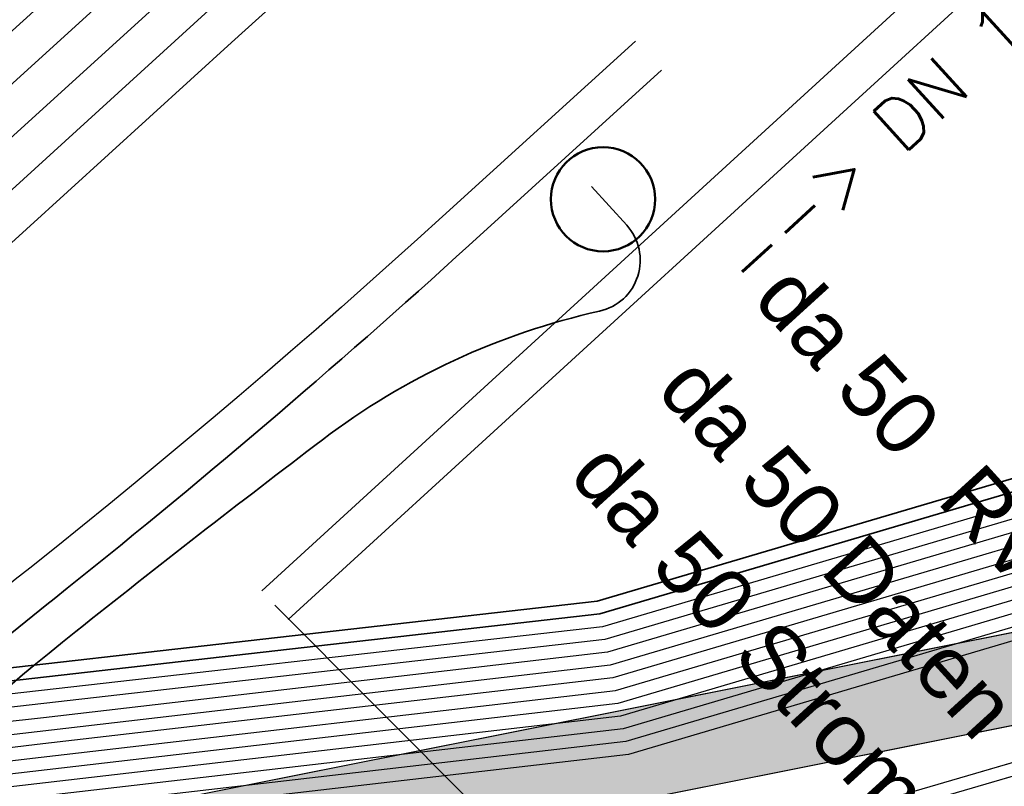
# Model space of a CAD drawing. Header units: metres. Extents: x -502 to 161, y -108 to 174.
# Tile 166 of 256: x -216.69 to -212.91, y -38.73 to -35.79. Entities that reach past the tile are written whole.
import ezdxf

# ---------------------------------------------------------------- set-up
doc = ezdxf.new("R2010")
doc.units = ezdxf.units.M
doc.header["$LTSCALE"] = 0.1
doc.linetypes.add('237', pattern=[93, 75, -18])
for name, color, linetype in [('BRI31-005.05-5p02-Koordinierung Lageplan 4. BA ZOB West 2022-06-15', 7, 'Continuous'), ('BRI31-005.06-5f07-Koordinierung Lageplan 4. BA ZOB Fernbusbahnh', 7, 'Continuous'), ('BRI32-005.02-5f05-Koordinierung Schemaplan 4 BA ZOB Teilbereich', 7, 'Continuous'), ('BRI32-005.03-5f06-Koordinierung Schemaplan 4 BA ZOB Teilbereich 2 Ost - Bahnhofsallee 2023-01-21', 7, 'Continuous')]:
    doc.layers.add(name, color=color, linetype=linetype)
doc.styles.add('Arial', font='arial.ttf')
doc.styles.add('Txt', font='txt_____.ttf')

msp = doc.modelspace()

# ---------------------------------------------------------------- linework, layer by layer
at = {"layer": 'BRI31-005.05-5p02-Koordinierung Lageplan 4. BA ZOB West 2022-06-15', "color": 250, "linetype": 'Continuous', "lineweight": 25, "true_color": 0x333333, "transparency": 33554687}
for p, q in [((-249.6124, -45.4638), (-208.7337, -37.3151)), ((-249.5446, -45.8072), (-208.6653, -37.6584))]:
    msp.add_line(p, q, dxfattribs=at)
at = {"layer": 'BRI31-005.05-5p02-Koordinierung Lageplan 4. BA ZOB West 2022-06-15', "color": 1, "linetype": 'Continuous', "lineweight": 25, "true_color": 0xff0000, "transparency": 33554687}
msp.add_line((-215.7141, -38.039), (-214.3879, -39.3694), dxfattribs=at)
at = {"layer": 'BRI31-005.05-5p02-Koordinierung Lageplan 4. BA ZOB West 2022-06-15', "color": 250, "linetype": 'Continuous', "lineweight": 25, "true_color": 0x333333, "transparency": 33554687, "flags": 128}
for points in [[(-174.3647, -31.3244), (-178.3997, -30.6854), (-179.4697, -30.5234), (-180.2927, -30.6254), (-185.7107, -31.5354), (-192.6307, -32.6654), (-199.0987, -33.9554), (-202.5707, -34.8294), (-205.7887, -35.5314), (-207.5047, -36.7934), (-208.0037, -37.2234), (-214.1047, -38.9984), (-217.2137, -39.6184), (-217.5597, -39.4844), (-222.8607, -36.5494), (-223.1417, -36.3724), (-223.9597, -35.8574), (-224.2067, -35.4344), (-227.3407, -30.3194), (-227.5547, -27.9834), (-227.6917, -27.3874), (-228.9177, -20.7854), (-229.4797, -18.1914), (-225.2507, -11.3034)], [(-174.3717, -31.3734), (-178.4067, -30.7344), (-179.4707, -30.5734), (-180.2857, -30.6744), (-185.7027, -31.5844), (-192.6217, -32.7144), (-199.0887, -34.0044), (-202.5597, -34.8784), (-205.7677, -35.5784), (-207.4747, -36.8344), (-207.9817, -37.2694), (-214.0927, -39.0474), (-217.0437, -39.6364), (-217.5357, -39.4404), (-222.8357, -36.5064), (-223.1087, -36.3344), (-223.9327, -35.8154), (-224.1667, -35.4034), (-227.2917, -30.3034), (-227.5047, -27.9804), (-227.6427, -27.3784), (-228.8687, -20.7754), (-229.4267, -18.2004), (-225.2107, -11.3334)], [(-178.2347, -30.0544), (-179.1357, -29.8924), (-180.3637, -30.1044), (-186.0237, -31.1244), (-193.0907, -32.3544), (-199.2367, -33.3944), (-200.6857, -33.7654), (-202.8467, -34.2434), (-206.2057, -35.0734), (-208.3897, -36.7434), (-214.3777, -38.5134), (-216.5857, -38.7694), (-217.3127, -38.8554), (-222.6167, -36.1834), (-223.7887, -35.3634), (-226.8857, -30.1354), (-227.0657, -27.9414), (-227.1787, -27.2534), (-228.4947, -20.5034), (-229.0277, -18.0634), (-224.7607, -11.6114)], [(-178.2447, -30.1034), (-179.1357, -29.9434), (-180.3547, -30.1534), (-186.0147, -31.1734), (-193.0827, -32.4034), (-199.2267, -33.4434), (-200.6627, -33.8124), (-202.8357, -34.2924), (-206.1837, -35.1194), (-208.3667, -36.7884), (-214.3677, -38.5624), (-216.5857, -38.8194), (-217.1447, -38.8844), (-222.5907, -36.1404), (-223.7507, -35.3284), (-226.8367, -30.1194), (-227.0157, -27.9374), (-227.1297, -27.2434), (-228.4457, -20.4934), (-228.9747, -18.0734), (-224.7217, -11.6424)], [(-178.2547, -30.1524), (-179.1357, -29.9944), (-180.3457, -30.2024), (-186.0057, -31.2224), (-193.0747, -32.4524), (-199.2167, -33.4924), (-200.6567, -33.8604), (-202.8157, -34.3414), (-206.1617, -35.1654), (-208.3437, -36.8334), (-214.3577, -38.6114), (-216.5757, -38.8684), (-216.9747, -38.9144), (-217.1357, -38.8334), (-222.5647, -36.0974), (-223.7127, -35.2934), (-226.7877, -30.1034), (-226.9657, -27.9334), (-227.0807, -27.2334), (-228.3967, -20.4834), (-228.9217, -18.0834), (-224.6827, -11.6734)], [(-224.6437, -11.7044), (-228.8687, -18.0934), (-228.3477, -20.4734), (-227.0317, -27.2234), (-226.9157, -27.9294), (-226.7387, -30.0874), (-223.6747, -35.2584), (-222.5387, -36.0544), (-217.2887, -38.7014), (-216.6117, -38.6224), (-214.4077, -38.3664), (-208.4587, -36.6084), (-206.2717, -34.9354), (-202.8797, -34.0964), (-200.7457, -33.6254), (-199.2667, -33.2474), (-193.1147, -32.2074), (-186.0507, -30.9774), (-180.3907, -29.9574), (-179.1357, -29.7394), (-178.2047, -29.9074)], [(-178.2147, -29.9564), (-179.1357, -29.7904), (-180.3817, -30.0064), (-186.0417, -31.0264), (-193.1067, -32.2564), (-199.2567, -33.2964), (-200.7597, -33.6794), (-202.8687, -34.1454), (-206.2497, -34.9814), (-208.4357, -36.6534), (-214.3977, -38.4154), (-217.1177, -38.7314), (-222.5257, -36.0034), (-223.6367, -35.2234), (-226.6897, -30.0714), (-226.8657, -27.9254), (-226.9827, -27.2134), (-228.2987, -20.4634), (-228.8157, -18.1034), (-224.6047, -11.7354)], [(-178.2247, -30.0054), (-179.1357, -29.8414), (-180.3727, -30.0554), (-186.0327, -31.0754), (-193.0987, -32.3054), (-199.2467, -33.3454), (-200.7697, -33.7334), (-202.8577, -34.1944), (-206.2277, -35.0274), (-208.4127, -36.6984), (-214.3877, -38.4644), (-216.6287, -38.7244), (-216.9477, -38.7614), (-217.1087, -38.6784), (-222.4867, -35.9684), (-223.5987, -35.1884), (-226.6407, -30.0554), (-226.8157, -27.9214), (-226.9337, -27.2034), (-228.2497, -20.4534), (-228.7627, -18.1134), (-224.5657, -11.7664)], [(-178.1847, -29.8094), (-179.1357, -29.6374), (-180.4087, -29.8594), (-186.0687, -30.8794), (-193.1307, -32.1094), (-199.2867, -33.1494), (-202.9127, -33.9494), (-206.3377, -34.7974), (-208.5277, -36.4734), (-214.4377, -38.2194), (-216.6027, -38.4714), (-217.2647, -38.5434), (-222.4607, -35.9254), (-223.5607, -35.1534), (-226.5917, -30.0394), (-226.7657, -27.9174), (-226.8847, -27.1934), (-228.2007, -20.4434), (-228.7097, -18.1234), (-224.5267, -11.7974)], [(-178.1947, -29.8584), (-179.1357, -29.6884), (-180.3997, -29.9084), (-186.0597, -30.9284), (-193.1227, -32.1584), (-199.2767, -33.1984), (-202.9017, -33.9984), (-206.3157, -34.8434), (-208.5047, -36.5184), (-214.4277, -38.2684), (-217.0907, -38.5784), (-222.4567, -35.8684), (-223.5227, -35.1184), (-226.5427, -30.0234), (-226.7157, -27.9134), (-226.8357, -27.1844), (-228.1517, -20.4334), (-228.6567, -18.1334), (-224.4877, -11.8284)], [(-200.2857, -36.5834), (-199.6747, -35.4934), (-199.5557, -34.9334), (-199.7607, -34.1634), (-200.1017, -33.7834), (-200.6467, -33.5734), (-201.0147, -33.6334), (-202.8907, -34.0474), (-206.2937, -34.8894), (-208.4817, -36.5634), (-214.4177, -38.3174), (-216.6047, -38.5714), (-216.9147, -38.6074), (-217.0817, -38.5234), (-222.4087, -35.8394), (-223.4847, -35.0834), (-226.4937, -30.0074), (-226.6657, -27.9094), (-226.7867, -27.1734), (-228.1027, -20.4234), (-228.6037, -18.1434), (-224.4487, -11.8594)], [(-178.1657, -29.7114), (-179.1357, -29.5354), (-180.4267, -29.7614), (-186.0867, -30.7814), (-193.1467, -32.0114), (-199.3047, -33.0514), (-202.9357, -33.8514), (-206.3817, -34.7054), (-208.5737, -36.3834), (-214.4577, -38.1214), (-216.9157, -38.4004), (-217.0637, -38.4194), (-217.1517, -38.4314), (-222.3827, -35.7964), (-223.4467, -35.0484), (-226.4447, -29.9914), (-226.6157, -27.9054), (-226.7377, -27.1634), (-228.0537, -20.4134), (-228.5507, -18.1534), (-224.4097, -11.8904)], [(-178.1747, -29.7604), (-179.1357, -29.5864), (-180.4177, -29.8104), (-186.0777, -30.8304), (-193.1387, -32.0604), (-199.2967, -33.1004), (-202.9237, -33.9004), (-206.3597, -34.7514), (-208.5507, -36.4284), (-214.4477, -38.1704), (-216.9837, -38.4594), (-217.1887, -38.3564), (-222.3567, -35.7534), (-223.4087, -35.0134), (-226.3957, -29.9754), (-226.5657, -27.9014), (-226.6887, -27.1534), (-228.0047, -20.4034), (-228.4977, -18.1634), (-224.3707, -11.9214)]]:
    msp.add_lwpolyline(points, dxfattribs=at)
at = {"layer": 'BRI31-005.05-5p02-Koordinierung Lageplan 4. BA ZOB West 2022-06-15', "color": 190, "linetype": 'Continuous', "lineweight": 35, "true_color": 0x7f00ff, "transparency": 33554687, "flags": 128}
for points in [[(-178.1477, -29.6134), (-179.1357, -29.4334), (-180.4447, -29.6634), (-186.1047, -30.6834), (-193.1627, -31.9134), (-199.3207, -32.9534), (-202.9597, -33.7534), (-206.4257, -34.6134), (-208.6197, -36.2934), (-214.4777, -38.0234), (-217.0457, -38.3154), (-217.1367, -38.3264), (-222.3647, -35.6884), (-223.3707, -34.9784), (-226.3467, -29.9594), (-226.5157, -27.8974), (-226.6397, -27.1434), (-227.9557, -20.3934), (-228.4447, -18.1734), (-224.3317, -11.9524)], [(-178.1567, -29.6624), (-179.1357, -29.4844), (-180.4357, -29.7124), (-186.0957, -30.7324), (-193.1547, -31.9624), (-199.3127, -33.0024), (-202.9477, -33.8024), (-206.4037, -34.6594), (-208.5967, -36.3384), (-214.4677, -38.0724), (-216.9517, -38.3544), (-222.3047, -35.6674), (-223.3327, -34.9434), (-226.2977, -29.9434), (-226.4657, -27.8934), (-226.5907, -27.1334), (-227.9067, -20.3834), (-228.3917, -18.1834), (-224.2927, -11.9834)]]:
    msp.add_lwpolyline(points, dxfattribs=at)
at = {"layer": 'BRI31-005.05-5p02-Koordinierung Lageplan 4. BA ZOB West 2022-06-15', "color": 1, "linetype": '237', "lineweight": 25, "true_color": 0xff0000, "transparency": 33554687, "flags": 128}
for points in [[(-207.4067, -28.0648, 0.412325), (-208.5333, -28.0154, 0.088772), (-209.692, -29.5225, -0.088769), (-210.5929, -30.6944), (-212.7321, -32.6411, -0.035946), (-214.5086, -34.0383), (-214.5086, -34.0383, 0.035947), (-216.2851, -35.4356), (-216.2851, -35.4356), (-217.2303, -36.2957, 0.142542), (-218.4208, -38.2406), (-218.4208, -38.2406, -0.032423), (-218.5022, -38.4818), (-218.5022, -38.4818), (-218.5022, -38.4818, -0.303495), (-218.9636, -38.7917), (-218.9636, -38.7917), (-220.0999, -38.7942, 0.173642), (-220.4894, -38.9346, -0.308188), (-220.8514, -38.968)], [(-214.331, -35.8742), (-215.0706, -36.5473), (-215.0706, -36.5473, -0.016493), (-216.6557, -37.8968), (-216.6557, -37.8968, 0.02883), (-217.4966, -38.6468, -0.198495), (-218.2019, -38.9401), (-220.0996, -38.9442), (-220.0996, -38.9442, 0.174558), (-220.3896, -39.0493), (-220.3896, -39.0493, -0.309088), (-220.659, -39.0746)]]:
    msp.add_lwpolyline(points, format="xyb", dxfattribs=at)
at = {"layer": 'BRI31-005.05-5p02-Koordinierung Lageplan 4. BA ZOB West 2022-06-15', "color": 7, "linetype": 'Continuous', "lineweight": 35, "transparency": 33554687, "flags": 128}
for points in [[(-207.517, -28.1665, 0.412324), (-208.4324, -28.1263, 0.088772), (-209.5588, -29.5916, -0.088769), (-210.4919, -30.8054), (-212.6312, -32.7521), (-212.6312, -32.7521, -0.035946), (-214.4076, -34.1493), (-214.4076, -34.1493), (-214.4076, -34.1493, 0.035947), (-216.1842, -35.5465), (-216.1842, -35.5465), (-217.1294, -36.4067), (-217.1294, -36.4067, 0.142515), (-218.276, -38.2796), (-218.276, -38.2796), (-218.276, -38.2796, -0.03237), (-218.3634, -38.5388), (-218.3634, -38.5388, -0.145578), (-218.5963, -38.8273), (-219.0311, -39.1264), (-219.0311, -39.1264, 0.033268), (-219.5199, -39.5128), (-219.5199, -39.5128)], [(-214.2301, -35.9852), (-214.9697, -36.6582), (-214.9697, -36.6582, -0.016494), (-216.5623, -38.0143), (-216.5623, -38.0143, 0.028833), (-217.3904, -38.7528, -0.199386), (-218.2055, -39.0901), (-218.4024, -39.0898), (-218.4024, -39.0898, 0.151765), (-218.9353, -39.2547), (-218.9353, -39.2547, 0.03361), (-219.4125, -39.6315)]]:
    msp.add_lwpolyline(points, format="xyb", dxfattribs=at)
at = {"layer": 'BRI31-005.05-5p02-Koordinierung Lageplan 4. BA ZOB West 2022-06-15', "color": 190, "linetype": 'Continuous', "lineweight": 35, "true_color": 0x7f00ff, "transparency": 33554687, "flags": 128}
for points in [[(-207.7375, -28.3698, 0.412325), (-208.2304, -28.3482), (-208.2304, -28.3482, 0.088772), (-209.2925, -29.7296), (-209.2925, -29.7296, -0.088769), (-210.29, -31.0273), (-212.4292, -32.974, -0.035946), (-214.2057, -34.3712), (-214.2057, -34.3712, 0.035947), (-215.9822, -35.7684), (-215.9822, -35.7684), (-216.9275, -36.6285), (-217.0345, -36.7324), (-217.0345, -36.7324, 0.131989), (-217.9847, -38.3582), (-217.9847, -38.3582), (-217.9847, -38.3582, 0.019553), (-218.1567, -39.1017), (-218.1567, -39.1017, -0.163158), (-218.5113, -39.733)], [(-218.404, -39.8517, 0.161614), (-218.0261, -39.1837), (-218.0261, -39.1837, -0.01808), (-217.8416, -38.3969), (-217.8416, -38.3969, -0.142429), (-216.8265, -36.7395), (-215.8813, -35.8793, -0.035947), (-214.1048, -34.4821, 0.035946), (-212.3283, -33.0849), (-210.1891, -31.1382), (-210.1891, -31.1382, 0.088769), (-209.1593, -29.7987), (-209.1593, -29.7987), (-209.1593, -29.7987, -0.088772), (-208.1295, -28.4591), (-208.1295, -28.4591, -0.412324), (-207.8478, -28.4715)]]:
    msp.add_lwpolyline(points, format="xyb", dxfattribs=at)
at = {"layer": 'BRI31-005.05-5p02-Koordinierung Lageplan 4. BA ZOB West 2022-06-15', "color": 3, "linetype": 'Continuous', "lineweight": 35, "true_color": 0x00ff00, "transparency": 33554687, "flags": 128}
for points in [[(-218.6131, -39.6206, 0.163158), (-218.3058, -39.0733, -0.019553), (-218.1311, -38.3182, -0.142458), (-217.0284, -36.5176), (-216.0832, -35.6575, -0.035947), (-214.3067, -34.2602, 0.035946), (-212.5302, -32.863), (-210.391, -30.9163)], [(-218.2966, -39.9703, 0.03968), (-217.9688, -39.6226), (-217.9688, -39.6226, -0.055621), (-216.4788, -38.1395), (-216.4788, -38.1395, -0.005743), (-215.5316, -37.4037), (-215.5316, -37.4037, -0.107644), (-214.4686, -36.9103), (-214.4686, -36.9103, 0.575577), (-214.3643, -36.5806), (-214.4989, -36.4326)]]:
    msp.add_lwpolyline(points, format="xyb", dxfattribs=at)
at = {"layer": 'BRI31-005.05-5p02-Koordinierung Lageplan 4. BA ZOB West 2022-06-15', "color": 1, "linetype": 'Continuous', "lineweight": 18, "true_color": 0xff0000, "transparency": 33554687, "flags": 128}
msp.add_lwpolyline([(-215.6635, -38.0943), (-212.7585, -35.4363), (-212.8597, -35.3257), (-215.7647, -37.9837)], dxfattribs=at)
at = {"layer": 'BRI31-005.05-5p02-Koordinierung Lageplan 4. BA ZOB West 2022-06-15', "color": 1, "linetype": 'Continuous', "lineweight": 50, "true_color": 0xff0000, "transparency": 33554687}
msp.add_circle((-214.455, -36.481), 0.2, dxfattribs=at)
at = {"layer": 'BRI31-005.06-5f07-Koordinierung Lageplan 4. BA ZOB Fernbusbahnh', "color": 250, "linetype": 'Continuous', "lineweight": 20, "true_color": 0x333333, "transparency": 33554687}
for p, q in [((-249.6124, -45.4638), (-208.7337, -37.3151)), ((-249.5446, -45.8072), (-208.6653, -37.6584))]:
    msp.add_line(p, q, dxfattribs=at)
at = {"layer": 'BRI31-005.06-5f07-Koordinierung Lageplan 4. BA ZOB Fernbusbahnh', "color": 1, "linetype": 'Continuous', "lineweight": 25, "true_color": 0xff0000, "transparency": 33554687}
msp.add_line((-215.7141, -38.039), (-214.3879, -39.3694), dxfattribs=at)
at = {"layer": 'BRI31-005.06-5f07-Koordinierung Lageplan 4. BA ZOB Fernbusbahnh', "color": 1, "linetype": 'Continuous', "lineweight": 20, "true_color": 0xff0000, "transparency": 33554687}
msp.add_line((-215.7141, -38.039), (-214.3879, -39.3694), dxfattribs=at)
at = {"layer": 'BRI31-005.06-5f07-Koordinierung Lageplan 4. BA ZOB Fernbusbahnh', "color": 250, "linetype": 'Continuous', "lineweight": 20, "true_color": 0x333333, "transparency": 33554687, "flags": 128}
for points in [[(-174.3647, -31.3244), (-178.3997, -30.6854), (-179.4697, -30.5234), (-180.2927, -30.6254), (-185.7107, -31.5354), (-192.6307, -32.6654), (-199.0987, -33.9554), (-202.5707, -34.8294), (-205.7887, -35.5314), (-207.5047, -36.7934), (-208.0037, -37.2234), (-214.1047, -38.9984), (-217.2137, -39.6184), (-217.5597, -39.4844), (-222.8607, -36.5494), (-223.1417, -36.3724), (-223.9597, -35.8574), (-224.2067, -35.4344), (-227.3407, -30.3194), (-227.5547, -27.9834), (-227.6917, -27.3874), (-228.9177, -20.7854), (-229.4797, -18.1914), (-225.2507, -11.3034)], [(-174.3717, -31.3734), (-178.4067, -30.7344), (-179.4707, -30.5734), (-180.2857, -30.6744), (-185.7027, -31.5844), (-192.6217, -32.7144), (-199.0887, -34.0044), (-202.5597, -34.8784), (-205.7677, -35.5784), (-207.4747, -36.8344), (-207.9817, -37.2694), (-214.0927, -39.0474), (-217.0437, -39.6364), (-217.5357, -39.4404), (-222.8357, -36.5064), (-223.1087, -36.3344), (-223.9327, -35.8154), (-224.1667, -35.4034), (-227.2917, -30.3034), (-227.5047, -27.9804), (-227.6427, -27.3784), (-228.8687, -20.7754), (-229.4267, -18.2004), (-225.2107, -11.3334)], [(-178.2347, -30.0544), (-179.1357, -29.8924), (-180.3637, -30.1044), (-186.0237, -31.1244), (-193.0907, -32.3544), (-199.2367, -33.3944), (-200.6857, -33.7654), (-202.8467, -34.2434), (-206.2057, -35.0734), (-208.3897, -36.7434), (-214.3777, -38.5134), (-216.5857, -38.7694), (-217.3127, -38.8554), (-222.6167, -36.1834), (-223.7887, -35.3634), (-226.8857, -30.1354), (-227.0657, -27.9414), (-227.1787, -27.2534), (-228.4947, -20.5034), (-229.0277, -18.0634), (-224.7607, -11.6114)], [(-178.2447, -30.1034), (-179.1357, -29.9434), (-180.3547, -30.1534), (-186.0147, -31.1734), (-193.0827, -32.4034), (-199.2267, -33.4434), (-200.6627, -33.8124), (-202.8357, -34.2924), (-206.1837, -35.1194), (-208.3667, -36.7884), (-214.3677, -38.5624), (-216.5857, -38.8194), (-217.1447, -38.8844), (-222.5907, -36.1404), (-223.7507, -35.3284), (-226.8367, -30.1194), (-227.0157, -27.9374), (-227.1297, -27.2434), (-228.4457, -20.4934), (-228.9747, -18.0734), (-224.7217, -11.6424)], [(-178.2547, -30.1524), (-179.1357, -29.9944), (-180.3457, -30.2024), (-186.0057, -31.2224), (-193.0747, -32.4524), (-199.2167, -33.4924), (-200.6567, -33.8604), (-202.8157, -34.3414), (-206.1617, -35.1654), (-208.3437, -36.8334), (-214.3577, -38.6114), (-216.5757, -38.8684), (-216.9747, -38.9144), (-217.1357, -38.8334), (-222.5647, -36.0974), (-223.7127, -35.2934), (-226.7877, -30.1034), (-226.9657, -27.9334), (-227.0807, -27.2334), (-228.3967, -20.4834), (-228.9217, -18.0834), (-224.6827, -11.6734)], [(-224.6437, -11.7044), (-228.8687, -18.0934), (-228.3477, -20.4734), (-227.0317, -27.2234), (-226.9157, -27.9294), (-226.7387, -30.0874), (-223.6747, -35.2584), (-222.5387, -36.0544), (-217.2887, -38.7014), (-216.6117, -38.6224), (-214.4077, -38.3664), (-208.4587, -36.6084), (-206.2717, -34.9354), (-202.8797, -34.0964), (-200.7457, -33.6254), (-199.2667, -33.2474), (-193.1147, -32.2074), (-186.0507, -30.9774), (-180.3907, -29.9574), (-179.1357, -29.7394), (-178.2047, -29.9074)], [(-178.2147, -29.9564), (-179.1357, -29.7904), (-180.3817, -30.0064), (-186.0417, -31.0264), (-193.1067, -32.2564), (-199.2567, -33.2964), (-200.7597, -33.6794), (-202.8687, -34.1454), (-206.2497, -34.9814), (-208.4357, -36.6534), (-214.3977, -38.4154), (-217.1177, -38.7314), (-222.5257, -36.0034), (-223.6367, -35.2234), (-226.6897, -30.0714), (-226.8657, -27.9254), (-226.9827, -27.2134), (-228.2987, -20.4634), (-228.8157, -18.1034), (-224.6047, -11.7354)], [(-178.2247, -30.0054), (-179.1357, -29.8414), (-180.3727, -30.0554), (-186.0327, -31.0754), (-193.0987, -32.3054), (-199.2467, -33.3454), (-200.7697, -33.7334), (-202.8577, -34.1944), (-206.2277, -35.0274), (-208.4127, -36.6984), (-214.3877, -38.4644), (-216.6287, -38.7244), (-216.9477, -38.7614), (-217.1087, -38.6784), (-222.4867, -35.9684), (-223.5987, -35.1884), (-226.6407, -30.0554), (-226.8157, -27.9214), (-226.9337, -27.2034), (-228.2497, -20.4534), (-228.7627, -18.1134), (-224.5657, -11.7664)], [(-178.1847, -29.8094), (-179.1357, -29.6374), (-180.4087, -29.8594), (-186.0687, -30.8794), (-193.1307, -32.1094), (-199.2867, -33.1494), (-202.9127, -33.9494), (-206.3377, -34.7974), (-208.5277, -36.4734), (-214.4377, -38.2194), (-216.6027, -38.4714), (-217.2647, -38.5434), (-222.4607, -35.9254), (-223.5607, -35.1534), (-226.5917, -30.0394), (-226.7657, -27.9174), (-226.8847, -27.1934), (-228.2007, -20.4434), (-228.7097, -18.1234), (-224.5267, -11.7974)], [(-178.1947, -29.8584), (-179.1357, -29.6884), (-180.3997, -29.9084), (-186.0597, -30.9284), (-193.1227, -32.1584), (-199.2767, -33.1984), (-202.9017, -33.9984), (-206.3157, -34.8434), (-208.5047, -36.5184), (-214.4277, -38.2684), (-217.0907, -38.5784), (-222.4567, -35.8684), (-223.5227, -35.1184), (-226.5427, -30.0234), (-226.7157, -27.9134), (-226.8357, -27.1844), (-228.1517, -20.4334), (-228.6567, -18.1334), (-224.4877, -11.8284)], [(-200.2857, -36.5834), (-199.6747, -35.4934), (-199.5557, -34.9334), (-199.7607, -34.1634), (-200.1017, -33.7834), (-200.6467, -33.5734), (-201.0147, -33.6334), (-202.8907, -34.0474), (-206.2937, -34.8894), (-208.4817, -36.5634), (-214.4177, -38.3174), (-216.6047, -38.5714), (-216.9147, -38.6074), (-217.0817, -38.5234), (-222.4087, -35.8394), (-223.4847, -35.0834), (-226.4937, -30.0074), (-226.6657, -27.9094), (-226.7867, -27.1734), (-228.1027, -20.4234), (-228.6037, -18.1434), (-224.4487, -11.8594)], [(-178.1657, -29.7114), (-179.1357, -29.5354), (-180.4267, -29.7614), (-186.0867, -30.7814), (-193.1467, -32.0114), (-199.3047, -33.0514), (-202.9357, -33.8514), (-206.3817, -34.7054), (-208.5737, -36.3834), (-214.4577, -38.1214), (-216.9157, -38.4004), (-217.0637, -38.4194), (-217.1517, -38.4314), (-222.3827, -35.7964), (-223.4467, -35.0484), (-226.4447, -29.9914), (-226.6157, -27.9054), (-226.7377, -27.1634), (-228.0537, -20.4134), (-228.5507, -18.1534), (-224.4097, -11.8904)], [(-178.1747, -29.7604), (-179.1357, -29.5864), (-180.4177, -29.8104), (-186.0777, -30.8304), (-193.1387, -32.0604), (-199.2967, -33.1004), (-202.9237, -33.9004), (-206.3597, -34.7514), (-208.5507, -36.4284), (-214.4477, -38.1704), (-216.9837, -38.4594), (-217.1887, -38.3564), (-222.3567, -35.7534), (-223.4087, -35.0134), (-226.3957, -29.9754), (-226.5657, -27.9014), (-226.6887, -27.1534), (-228.0047, -20.4034), (-228.4977, -18.1634), (-224.3707, -11.9214)]]:
    msp.add_lwpolyline(points, dxfattribs=at)
at = {"layer": 'BRI31-005.06-5f07-Koordinierung Lageplan 4. BA ZOB Fernbusbahnh', "color": 190, "linetype": 'Continuous', "lineweight": 30, "true_color": 0x7f00ff, "transparency": 33554687, "flags": 128}
for points in [[(-178.1477, -29.6134), (-179.1357, -29.4334), (-180.4447, -29.6634), (-186.1047, -30.6834), (-193.1627, -31.9134), (-199.3207, -32.9534), (-202.9597, -33.7534), (-206.4257, -34.6134), (-208.6197, -36.2934), (-214.4777, -38.0234), (-217.0457, -38.3154), (-217.1367, -38.3264), (-222.3647, -35.6884), (-223.3707, -34.9784), (-226.3467, -29.9594), (-226.5157, -27.8974), (-226.6397, -27.1434), (-227.9557, -20.3934), (-228.4447, -18.1734), (-224.3317, -11.9524)], [(-178.1567, -29.6624), (-179.1357, -29.4844), (-180.4357, -29.7124), (-186.0957, -30.7324), (-193.1547, -31.9624), (-199.3127, -33.0024), (-202.9477, -33.8024), (-206.4037, -34.6594), (-208.5967, -36.3384), (-214.4677, -38.0724), (-216.9517, -38.3544), (-222.3047, -35.6674), (-223.3327, -34.9434), (-226.2977, -29.9434), (-226.4657, -27.8934), (-226.5907, -27.1334), (-227.9067, -20.3834), (-228.3917, -18.1834), (-224.2927, -11.9834)]]:
    msp.add_lwpolyline(points, dxfattribs=at)
at = {"layer": 'BRI31-005.06-5f07-Koordinierung Lageplan 4. BA ZOB Fernbusbahnh', "color": 1, "linetype": '237', "lineweight": 20, "true_color": 0xff0000, "transparency": 33554687, "flags": 128}
for points in [[(-207.4067, -28.0648, 0.412325), (-208.5333, -28.0154, 0.088772), (-209.692, -29.5225, -0.088769), (-210.5929, -30.6944), (-212.7321, -32.6411, -0.035946), (-214.5086, -34.0383), (-214.5086, -34.0383, 0.035947), (-216.2851, -35.4356), (-216.2851, -35.4356), (-217.2303, -36.2957, 0.142542), (-218.4208, -38.2406), (-218.4208, -38.2406, -0.032423), (-218.5022, -38.4818), (-218.5022, -38.4818), (-218.5022, -38.4818, -0.303495), (-218.9636, -38.7917), (-218.9636, -38.7917), (-220.0999, -38.7942, 0.173642), (-220.4894, -38.9346, -0.308188), (-220.8514, -38.968)], [(-214.331, -35.8742), (-215.0706, -36.5473), (-215.0706, -36.5473, -0.016493), (-216.6557, -37.8968), (-216.6557, -37.8968, 0.02883), (-217.4966, -38.6468, -0.198495), (-218.2019, -38.9401), (-220.0996, -38.9442), (-220.0996, -38.9442, 0.174558), (-220.3896, -39.0493), (-220.3896, -39.0493, -0.309088), (-220.659, -39.0746)]]:
    msp.add_lwpolyline(points, format="xyb", dxfattribs=at)
at = {"layer": 'BRI31-005.06-5f07-Koordinierung Lageplan 4. BA ZOB Fernbusbahnh', "color": 7, "linetype": 'Continuous', "lineweight": 30, "transparency": 33554687, "flags": 128}
for points in [[(-207.517, -28.1665, 0.412324), (-208.4324, -28.1263, 0.088772), (-209.5588, -29.5916, -0.088769), (-210.4919, -30.8054), (-212.6312, -32.7521), (-212.6312, -32.7521, -0.035946), (-214.4076, -34.1493), (-214.4076, -34.1493), (-214.4076, -34.1493, 0.035947), (-216.1842, -35.5465), (-216.1842, -35.5465), (-217.1294, -36.4067), (-217.1294, -36.4067, 0.142515), (-218.276, -38.2796), (-218.276, -38.2796), (-218.276, -38.2796, -0.03237), (-218.3634, -38.5388), (-218.3634, -38.5388, -0.145578), (-218.5963, -38.8273), (-219.0311, -39.1264), (-219.0311, -39.1264, 0.033268), (-219.5199, -39.5128), (-219.5199, -39.5128)], [(-214.2301, -35.9852), (-214.9697, -36.6582), (-214.9697, -36.6582, -0.016494), (-216.5623, -38.0143), (-216.5623, -38.0143, 0.028833), (-217.3904, -38.7528, -0.199386), (-218.2055, -39.0901), (-218.4024, -39.0898), (-218.4024, -39.0898, 0.151765), (-218.9353, -39.2547), (-218.9353, -39.2547, 0.03361), (-219.4125, -39.6315)]]:
    msp.add_lwpolyline(points, format="xyb", dxfattribs=at)
at = {"layer": 'BRI31-005.06-5f07-Koordinierung Lageplan 4. BA ZOB Fernbusbahnh', "color": 190, "linetype": 'Continuous', "lineweight": 30, "true_color": 0x7f00ff, "transparency": 33554687, "flags": 128}
for points in [[(-207.7375, -28.3698, 0.412325), (-208.2304, -28.3482), (-208.2304, -28.3482, 0.088772), (-209.2925, -29.7296), (-209.2925, -29.7296, -0.088769), (-210.29, -31.0273), (-212.4292, -32.974, -0.035946), (-214.2057, -34.3712), (-214.2057, -34.3712, 0.035947), (-215.9822, -35.7684), (-215.9822, -35.7684), (-216.9275, -36.6285), (-217.0345, -36.7324), (-217.0345, -36.7324, 0.131989), (-217.9847, -38.3582), (-217.9847, -38.3582), (-217.9847, -38.3582, 0.019553), (-218.1567, -39.1017), (-218.1567, -39.1017, -0.163158), (-218.5113, -39.733)], [(-218.404, -39.8517, 0.161614), (-218.0261, -39.1837), (-218.0261, -39.1837, -0.01808), (-217.8416, -38.3969), (-217.8416, -38.3969, -0.142429), (-216.8265, -36.7395), (-215.8813, -35.8793, -0.035947), (-214.1048, -34.4821, 0.035946), (-212.3283, -33.0849), (-210.1891, -31.1382), (-210.1891, -31.1382, 0.088769), (-209.1593, -29.7987), (-209.1593, -29.7987), (-209.1593, -29.7987, -0.088772), (-208.1295, -28.4591), (-208.1295, -28.4591, -0.412324), (-207.8478, -28.4715)]]:
    msp.add_lwpolyline(points, format="xyb", dxfattribs=at)
at = {"layer": 'BRI31-005.06-5f07-Koordinierung Lageplan 4. BA ZOB Fernbusbahnh', "color": 3, "linetype": 'Continuous', "lineweight": 30, "true_color": 0x00ff00, "transparency": 33554687, "flags": 128}
for points in [[(-218.6131, -39.6206, 0.163158), (-218.3058, -39.0733, -0.019553), (-218.1311, -38.3182, -0.142458), (-217.0284, -36.5176), (-216.0832, -35.6575, -0.035947), (-214.3067, -34.2602, 0.035946), (-212.5302, -32.863), (-210.391, -30.9163)], [(-218.2966, -39.9703, 0.03968), (-217.9688, -39.6226), (-217.9688, -39.6226, -0.055621), (-216.4788, -38.1395), (-216.4788, -38.1395, -0.005743), (-215.5316, -37.4037), (-215.5316, -37.4037, -0.107644), (-214.4686, -36.9103), (-214.4686, -36.9103, 0.575577), (-214.3643, -36.5806), (-214.4989, -36.4326)]]:
    msp.add_lwpolyline(points, format="xyb", dxfattribs=at)
at = {"layer": 'BRI31-005.06-5f07-Koordinierung Lageplan 4. BA ZOB Fernbusbahnh', "color": 1, "linetype": 'Continuous', "lineweight": 13, "true_color": 0xff0000, "transparency": 33554687, "flags": 128}
msp.add_lwpolyline([(-215.6635, -38.0943), (-212.7585, -35.4363), (-212.8597, -35.3257), (-215.7647, -37.9837)], dxfattribs=at)
at = {"layer": 'BRI31-005.06-5f07-Koordinierung Lageplan 4. BA ZOB Fernbusbahnh', "color": 1, "linetype": 'Continuous', "lineweight": 50, "true_color": 0xff0000, "transparency": 33554687}
msp.add_circle((-214.455, -36.481), 0.2, dxfattribs=at)
at = {"layer": 'BRI31-005.06-5f07-Koordinierung Lageplan 4. BA ZOB Fernbusbahnh', "color": 2, "linetype": 'Continuous', "true_color": 0xffff00, "transparency": 33554687}
msp.add_solid([(-249.5446, -45.8072), (-249.6124, -45.4638), (-208.6653, -37.6584), (-208.7337, -37.3151)], dxfattribs=at)
at = {"layer": 'BRI32-005.02-5f05-Koordinierung Schemaplan 4 BA ZOB Teilbereich', "color": 250, "linetype": 'Continuous', "lineweight": 25, "true_color": 0x333333, "transparency": 33554687, "flags": 128}
for points in [[(-174.3647, -31.3244), (-178.3997, -30.6854), (-179.4697, -30.5234), (-180.2927, -30.6254), (-185.7107, -31.5354), (-192.6307, -32.6654), (-199.0987, -33.9554), (-202.5707, -34.8294), (-205.7887, -35.5314), (-207.5047, -36.7934), (-208.0037, -37.2234), (-214.1047, -38.9984), (-217.2137, -39.6184), (-217.5597, -39.4844), (-222.8607, -36.5494), (-223.1417, -36.3724), (-223.9597, -35.8574), (-224.2067, -35.4344), (-227.3407, -30.3194), (-227.5547, -27.9834), (-227.6917, -27.3874), (-228.9177, -20.7854), (-229.4797, -18.1914), (-225.2507, -11.3034)], [(-174.3717, -31.3734), (-178.4067, -30.7344), (-179.4707, -30.5734), (-180.2857, -30.6744), (-185.7027, -31.5844), (-192.6217, -32.7144), (-199.0887, -34.0044), (-202.5597, -34.8784), (-205.7677, -35.5784), (-207.4747, -36.8344), (-207.9817, -37.2694), (-214.0927, -39.0474), (-217.0437, -39.6364), (-217.5357, -39.4404), (-222.8357, -36.5064), (-223.1087, -36.3344), (-223.9327, -35.8154), (-224.1667, -35.4034), (-227.2917, -30.3034), (-227.5047, -27.9804), (-227.6427, -27.3784), (-228.8687, -20.7754), (-229.4267, -18.2004), (-225.2107, -11.3334)], [(-178.2347, -30.0544), (-179.1357, -29.8924), (-180.3637, -30.1044), (-186.0237, -31.1244), (-193.0907, -32.3544), (-199.2367, -33.3944), (-200.6857, -33.7654), (-202.8467, -34.2434), (-206.2057, -35.0734), (-208.3897, -36.7434), (-214.3777, -38.5134), (-216.5857, -38.7694), (-217.3127, -38.8554), (-222.6167, -36.1834), (-223.7887, -35.3634), (-226.8857, -30.1354), (-227.0657, -27.9414), (-227.1787, -27.2534), (-228.4947, -20.5034), (-229.0277, -18.0634), (-224.7607, -11.6114)], [(-178.2447, -30.1034), (-179.1357, -29.9434), (-180.3547, -30.1534), (-186.0147, -31.1734), (-193.0827, -32.4034), (-199.2267, -33.4434), (-200.6627, -33.8124), (-202.8357, -34.2924), (-206.1837, -35.1194), (-208.3667, -36.7884), (-214.3677, -38.5624), (-216.5857, -38.8194), (-217.1447, -38.8844), (-222.5907, -36.1404), (-223.7507, -35.3284), (-226.8367, -30.1194), (-227.0157, -27.9374), (-227.1297, -27.2434), (-228.4457, -20.4934), (-228.9747, -18.0734), (-224.7217, -11.6424)], [(-178.2547, -30.1524), (-179.1357, -29.9944), (-180.3457, -30.2024), (-186.0057, -31.2224), (-193.0747, -32.4524), (-199.2167, -33.4924), (-200.6567, -33.8604), (-202.8157, -34.3414), (-206.1617, -35.1654), (-208.3437, -36.8334), (-214.3577, -38.6114), (-216.5757, -38.8684), (-216.9747, -38.9144), (-217.1357, -38.8334), (-222.5647, -36.0974), (-223.7127, -35.2934), (-226.7877, -30.1034), (-226.9657, -27.9334), (-227.0807, -27.2334), (-228.3967, -20.4834), (-228.9217, -18.0834), (-224.6827, -11.6734)], [(-224.6437, -11.7044), (-228.8687, -18.0934), (-228.3477, -20.4734), (-227.0317, -27.2234), (-226.9157, -27.9294), (-226.7387, -30.0874), (-223.6747, -35.2584), (-222.5387, -36.0544), (-217.2887, -38.7014), (-216.6117, -38.6224), (-214.4077, -38.3664), (-208.4587, -36.6084), (-206.2717, -34.9354), (-202.8797, -34.0964), (-200.7457, -33.6254), (-199.2667, -33.2474), (-193.1147, -32.2074), (-186.0507, -30.9774), (-180.3907, -29.9574), (-179.1357, -29.7394), (-178.2047, -29.9074)], [(-178.2147, -29.9564), (-179.1357, -29.7904), (-180.3817, -30.0064), (-186.0417, -31.0264), (-193.1067, -32.2564), (-199.2567, -33.2964), (-200.7597, -33.6794), (-202.8687, -34.1454), (-206.2497, -34.9814), (-208.4357, -36.6534), (-214.3977, -38.4154), (-217.1177, -38.7314), (-222.5257, -36.0034), (-223.6367, -35.2234), (-226.6897, -30.0714), (-226.8657, -27.9254), (-226.9827, -27.2134), (-228.2987, -20.4634), (-228.8157, -18.1034), (-224.6047, -11.7354)], [(-178.2247, -30.0054), (-179.1357, -29.8414), (-180.3727, -30.0554), (-186.0327, -31.0754), (-193.0987, -32.3054), (-199.2467, -33.3454), (-200.7697, -33.7334), (-202.8577, -34.1944), (-206.2277, -35.0274), (-208.4127, -36.6984), (-214.3877, -38.4644), (-216.6287, -38.7244), (-216.9477, -38.7614), (-217.1087, -38.6784), (-222.4867, -35.9684), (-223.5987, -35.1884), (-226.6407, -30.0554), (-226.8157, -27.9214), (-226.9337, -27.2034), (-228.2497, -20.4534), (-228.7627, -18.1134), (-224.5657, -11.7664)], [(-178.1657, -29.7114), (-179.1357, -29.5354), (-180.4267, -29.7614), (-186.0867, -30.7814), (-193.1467, -32.0114), (-199.3047, -33.0514), (-202.9357, -33.8514), (-206.3817, -34.7054), (-208.5737, -36.3834), (-214.4577, -38.1214), (-216.9157, -38.4004), (-217.0637, -38.4194), (-217.1517, -38.4314), (-222.3827, -35.7964), (-223.4467, -35.0484), (-226.4447, -29.9914), (-226.6157, -27.9054), (-226.7377, -27.1634), (-228.0537, -20.4134), (-228.5507, -18.1534), (-224.4097, -11.8904)], [(-178.1747, -29.7604), (-179.1357, -29.5864), (-180.4177, -29.8104), (-186.0777, -30.8304), (-193.1387, -32.0604), (-199.2967, -33.1004), (-202.9237, -33.9004), (-206.3597, -34.7514), (-208.5507, -36.4284), (-214.4477, -38.1704), (-216.9837, -38.4594), (-217.1887, -38.3564), (-222.3567, -35.7534), (-223.4087, -35.0134), (-226.3957, -29.9754), (-226.5657, -27.9014), (-226.6887, -27.1534), (-228.0047, -20.4034), (-228.4977, -18.1634), (-224.3707, -11.9214)]]:
    msp.add_lwpolyline(points, dxfattribs=at)
at = {"layer": 'BRI32-005.02-5f05-Koordinierung Schemaplan 4 BA ZOB Teilbereich', "color": 190, "linetype": 'Continuous', "lineweight": 35, "true_color": 0x7f00ff, "transparency": 33554687, "flags": 128}
for points in [[(-178.1477, -29.6134), (-179.1357, -29.4334), (-180.4447, -29.6634), (-186.1047, -30.6834), (-193.1627, -31.9134), (-199.3207, -32.9534), (-202.9597, -33.7534), (-206.4257, -34.6134), (-208.6197, -36.2934), (-214.4777, -38.0234), (-217.0457, -38.3154), (-217.1367, -38.3264), (-222.3647, -35.6884), (-223.3707, -34.9784), (-226.3467, -29.9594), (-226.5157, -27.8974), (-226.6397, -27.1434), (-227.9557, -20.3934), (-228.4447, -18.1734), (-224.3317, -11.9524)], [(-178.1567, -29.6624), (-179.1357, -29.4844), (-180.4357, -29.7124), (-186.0957, -30.7324), (-193.1547, -31.9624), (-199.3127, -33.0024), (-202.9477, -33.8024), (-206.4037, -34.6594), (-208.5967, -36.3384), (-214.4677, -38.0724), (-216.9517, -38.3544), (-222.3047, -35.6674), (-223.3327, -34.9434), (-226.2977, -29.9434), (-226.4657, -27.8934), (-226.5907, -27.1334), (-227.9067, -20.3834), (-228.3917, -18.1834), (-224.2927, -11.9834)]]:
    msp.add_lwpolyline(points, dxfattribs=at)
at = {"layer": 'BRI32-005.03-5f06-Koordinierung Schemaplan 4 BA ZOB Teilbereich 2 Ost - Bahnhofsallee 2023-01-21', "color": 250, "linetype": 'Continuous', "lineweight": 20, "true_color": 0x333333, "transparency": 33554687, "flags": 128}
for points in [[(-174.3647, -31.3244), (-178.3997, -30.6854), (-179.4697, -30.5234), (-180.2927, -30.6254), (-185.7107, -31.5354), (-192.6307, -32.6654), (-199.0987, -33.9554), (-202.5707, -34.8294), (-205.7887, -35.5314), (-207.5047, -36.7934), (-208.0037, -37.2234), (-214.1047, -38.9984), (-217.2137, -39.6184), (-217.5597, -39.4844), (-222.8607, -36.5494), (-223.1417, -36.3724), (-223.9597, -35.8574), (-224.2067, -35.4344), (-227.3407, -30.3194), (-227.5547, -27.9834), (-227.6917, -27.3874), (-228.9177, -20.7854), (-229.4797, -18.1914), (-225.2507, -11.3034)], [(-174.3717, -31.3734), (-178.4067, -30.7344), (-179.4707, -30.5734), (-180.2857, -30.6744), (-185.7027, -31.5844), (-192.6217, -32.7144), (-199.0887, -34.0044), (-202.5597, -34.8784), (-205.7677, -35.5784), (-207.4747, -36.8344), (-207.9817, -37.2694), (-214.0927, -39.0474), (-217.0437, -39.6364), (-217.5357, -39.4404), (-222.8357, -36.5064), (-223.1087, -36.3344), (-223.9327, -35.8154), (-224.1667, -35.4034), (-227.2917, -30.3034), (-227.5047, -27.9804), (-227.6427, -27.3784), (-228.8687, -20.7754), (-229.4267, -18.2004), (-225.2107, -11.3334)], [(-178.2347, -30.0544), (-179.1357, -29.8924), (-180.3637, -30.1044), (-186.0237, -31.1244), (-193.0907, -32.3544), (-199.2367, -33.3944), (-200.6857, -33.7654), (-202.8467, -34.2434), (-206.2057, -35.0734), (-208.3897, -36.7434), (-214.3777, -38.5134), (-216.5857, -38.7694), (-217.3127, -38.8554), (-222.6167, -36.1834), (-223.7887, -35.3634), (-226.8857, -30.1354), (-227.0657, -27.9414), (-227.1787, -27.2534), (-228.4947, -20.5034), (-229.0277, -18.0634), (-224.7607, -11.6114)], [(-178.2447, -30.1034), (-179.1357, -29.9434), (-180.3547, -30.1534), (-186.0147, -31.1734), (-193.0827, -32.4034), (-199.2267, -33.4434), (-200.6627, -33.8124), (-202.8357, -34.2924), (-206.1837, -35.1194), (-208.3667, -36.7884), (-214.3677, -38.5624), (-216.5857, -38.8194), (-217.1447, -38.8844), (-222.5907, -36.1404), (-223.7507, -35.3284), (-226.8367, -30.1194), (-227.0157, -27.9374), (-227.1297, -27.2434), (-228.4457, -20.4934), (-228.9747, -18.0734), (-224.7217, -11.6424)], [(-178.2547, -30.1524), (-179.1357, -29.9944), (-180.3457, -30.2024), (-186.0057, -31.2224), (-193.0747, -32.4524), (-199.2167, -33.4924), (-200.6567, -33.8604), (-202.8157, -34.3414), (-206.1617, -35.1654), (-208.3437, -36.8334), (-214.3577, -38.6114), (-216.5757, -38.8684), (-216.9747, -38.9144), (-217.1357, -38.8334), (-222.5647, -36.0974), (-223.7127, -35.2934), (-226.7877, -30.1034), (-226.9657, -27.9334), (-227.0807, -27.2334), (-228.3967, -20.4834), (-228.9217, -18.0834), (-224.6827, -11.6734)], [(-224.6437, -11.7044), (-228.8687, -18.0934), (-228.3477, -20.4734), (-227.0317, -27.2234), (-226.9157, -27.9294), (-226.7387, -30.0874), (-223.6747, -35.2584), (-222.5387, -36.0544), (-217.2887, -38.7014), (-216.6117, -38.6224), (-214.4077, -38.3664), (-208.4587, -36.6084), (-206.2717, -34.9354), (-202.8797, -34.0964), (-200.7457, -33.6254), (-199.2667, -33.2474), (-193.1147, -32.2074), (-186.0507, -30.9774), (-180.3907, -29.9574), (-179.1357, -29.7394), (-178.2047, -29.9074)], [(-178.2147, -29.9564), (-179.1357, -29.7904), (-180.3817, -30.0064), (-186.0417, -31.0264), (-193.1067, -32.2564), (-199.2567, -33.2964), (-200.7597, -33.6794), (-202.8687, -34.1454), (-206.2497, -34.9814), (-208.4357, -36.6534), (-214.3977, -38.4154), (-217.1177, -38.7314), (-222.5257, -36.0034), (-223.6367, -35.2234), (-226.6897, -30.0714), (-226.8657, -27.9254), (-226.9827, -27.2134), (-228.2987, -20.4634), (-228.8157, -18.1034), (-224.6047, -11.7354)], [(-178.2247, -30.0054), (-179.1357, -29.8414), (-180.3727, -30.0554), (-186.0327, -31.0754), (-193.0987, -32.3054), (-199.2467, -33.3454), (-200.7697, -33.7334), (-202.8577, -34.1944), (-206.2277, -35.0274), (-208.4127, -36.6984), (-214.3877, -38.4644), (-216.6287, -38.7244), (-216.9477, -38.7614), (-217.1087, -38.6784), (-222.4867, -35.9684), (-223.5987, -35.1884), (-226.6407, -30.0554), (-226.8157, -27.9214), (-226.9337, -27.2034), (-228.2497, -20.4534), (-228.7627, -18.1134), (-224.5657, -11.7664)], [(-178.1847, -29.8094), (-179.1357, -29.6374), (-180.4087, -29.8594), (-186.0687, -30.8794), (-193.1307, -32.1094), (-199.2867, -33.1494), (-202.9127, -33.9494), (-206.3377, -34.7974), (-208.5277, -36.4734), (-214.4377, -38.2194), (-216.6027, -38.4714), (-217.2647, -38.5434), (-222.4607, -35.9254), (-223.5607, -35.1534), (-226.5917, -30.0394), (-226.7657, -27.9174), (-226.8847, -27.1934), (-228.2007, -20.4434), (-228.7097, -18.1234), (-224.5267, -11.7974)], [(-178.1947, -29.8584), (-179.1357, -29.6884), (-180.3997, -29.9084), (-186.0597, -30.9284), (-193.1227, -32.1584), (-199.2767, -33.1984), (-202.9017, -33.9984), (-206.3157, -34.8434), (-208.5047, -36.5184), (-214.4277, -38.2684), (-217.0907, -38.5784), (-222.4567, -35.8684), (-223.5227, -35.1184), (-226.5427, -30.0234), (-226.7157, -27.9134), (-226.8357, -27.1844), (-228.1517, -20.4334), (-228.6567, -18.1334), (-224.4877, -11.8284)], [(-178.1657, -29.7114), (-179.1357, -29.5354), (-180.4267, -29.7614), (-186.0867, -30.7814), (-193.1467, -32.0114), (-199.3047, -33.0514), (-202.9357, -33.8514), (-206.3817, -34.7054), (-208.5737, -36.3834), (-214.4577, -38.1214), (-216.9157, -38.4004), (-217.0637, -38.4194), (-217.1517, -38.4314), (-222.3827, -35.7964), (-223.4467, -35.0484), (-226.4447, -29.9914), (-226.6157, -27.9054), (-226.7377, -27.1634), (-228.0537, -20.4134), (-228.5507, -18.1534), (-224.4097, -11.8904)], [(-178.1747, -29.7604), (-179.1357, -29.5864), (-180.4177, -29.8104), (-186.0777, -30.8304), (-193.1387, -32.0604), (-199.2967, -33.1004), (-202.9237, -33.9004), (-206.3597, -34.7514), (-208.5507, -36.4284), (-214.4477, -38.1704), (-216.9837, -38.4594), (-217.1887, -38.3564), (-222.3567, -35.7534), (-223.4087, -35.0134), (-226.3957, -29.9754), (-226.5657, -27.9014), (-226.6887, -27.1534), (-228.0047, -20.4034), (-228.4977, -18.1634), (-224.3707, -11.9214)]]:
    msp.add_lwpolyline(points, dxfattribs=at)
at = {"layer": 'BRI32-005.03-5f06-Koordinierung Schemaplan 4 BA ZOB Teilbereich 2 Ost - Bahnhofsallee 2023-01-21', "color": 190, "linetype": 'Continuous', "lineweight": 30, "true_color": 0x7f00ff, "transparency": 33554687, "flags": 128}
for points in [[(-178.1477, -29.6134), (-179.1357, -29.4334), (-180.4447, -29.6634), (-186.1047, -30.6834), (-193.1627, -31.9134), (-199.3207, -32.9534), (-202.9597, -33.7534), (-206.4257, -34.6134), (-208.6197, -36.2934), (-214.4777, -38.0234), (-217.0457, -38.3154), (-217.1367, -38.3264), (-222.3647, -35.6884), (-223.3707, -34.9784), (-226.3467, -29.9594), (-226.5157, -27.8974), (-226.6397, -27.1434), (-227.9557, -20.3934), (-228.4447, -18.1734), (-224.3317, -11.9524)], [(-178.1567, -29.6624), (-179.1357, -29.4844), (-180.4357, -29.7124), (-186.0957, -30.7324), (-193.1547, -31.9624), (-199.3127, -33.0024), (-202.9477, -33.8024), (-206.4037, -34.6594), (-208.5967, -36.3384), (-214.4677, -38.0724), (-216.9517, -38.3544), (-222.3047, -35.6674), (-223.3327, -34.9434), (-226.2977, -29.9434), (-226.4657, -27.8934), (-226.5907, -27.1334), (-227.9067, -20.3834), (-228.3917, -18.1834), (-224.2927, -11.9834)]]:
    msp.add_lwpolyline(points, dxfattribs=at)

# ---------------------------------------------------------------- texts
at = {"layer": 'BRI31-005.05-5p02-Koordinierung Lageplan 4. BA ZOB West 2022-06-15', "color": 5, "true_color": 0x0000ff, "transparency": 33554687, "insert": (-219.0623, -36.7387), "char_height": 0.24, "attachment_point": 1, "rotation": 42.2968, "line_spacing_factor": 0.25, "style": 'Arial'}
msp.add_mtext('Druckltg. Baumbew.', dxfattribs=at)
at = {"layer": 'BRI31-005.05-5p02-Koordinierung Lageplan 4. BA ZOB West 2022-06-15', "color": 1, "true_color": 0xff0000, "transparency": 33554687, "attachment_point": 1, "line_spacing_factor": 0.25}
for s, insert, char_height, rotation, style in [('--> DN 150', (-214.0232, -36.6988), 0.2, 42.4577, 'Txt'), ('da 50', (-213.7074, -36.7079), 0.24, 312.3187, 'Arial'), ('RV 24.8.15', (-213.0016, -37.4788), 0.24, 312.3187, 'Arial')]:
    msp.add_mtext(s, dxfattribs=dict(at, insert=insert, char_height=char_height, rotation=rotation, style=style))
at = {"layer": 'BRI31-005.05-5p02-Koordinierung Lageplan 4. BA ZOB West 2022-06-15', "color": 7, "transparency": 33554687, "char_height": 0.24, "attachment_point": 1, "rotation": 312.3187, "line_spacing_factor": 0.25, "style": 'Arial'}
for s, insert in [('da 50 Daten', (-214.0774, -37.058)), ('da 50 Strom', (-214.4141, -37.3855))]:
    msp.add_mtext(s, dxfattribs=dict(at, insert=insert))
at = {"layer": 'BRI31-005.06-5f07-Koordinierung Lageplan 4. BA ZOB Fernbusbahnh', "color": 250, "true_color": 0x333333, "transparency": 33554687, "insert": (-220.1969, -36.261), "char_height": 0.452686, "attachment_point": 1, "rotation": 42.3071, "line_spacing_factor": 0.25, "style": 'Arial'}
msp.add_mtext('Steig O - Sonstige', dxfattribs=at)
at = {"layer": 'BRI31-005.06-5f07-Koordinierung Lageplan 4. BA ZOB Fernbusbahnh', "color": 5, "true_color": 0x0000ff, "transparency": 33554687, "insert": (-218.9465, -36.6334), "char_height": 0.24, "attachment_point": 1, "rotation": 42.2968, "line_spacing_factor": 0.25, "style": 'Arial'}
msp.add_mtext('Druckltg. Baumbew.', dxfattribs=at)
at = {"layer": 'BRI31-005.06-5f07-Koordinierung Lageplan 4. BA ZOB Fernbusbahnh', "color": 1, "true_color": 0xff0000, "transparency": 33554687, "attachment_point": 1, "line_spacing_factor": 0.25}
for s, insert, char_height, rotation, style in [('--> DN 150', (-214.0232, -36.6988), 0.2, 42.4577, 'Txt'), ('--> DN 150', (-214.0232, -36.6988), 0.2, 42.4577, 'Txt'), ('da 50', (-213.7074, -36.7079), 0.24, 312.3187, 'Arial'), ('RV 24.8.15', (-213.0016, -37.4788), 0.24, 312.3187, 'Arial')]:
    msp.add_mtext(s, dxfattribs=dict(at, insert=insert, char_height=char_height, rotation=rotation, style=style))
at = {"layer": 'BRI31-005.06-5f07-Koordinierung Lageplan 4. BA ZOB Fernbusbahnh', "color": 7, "transparency": 33554687, "char_height": 0.24, "attachment_point": 1, "rotation": 312.3187, "line_spacing_factor": 0.25, "style": 'Arial'}
for s, insert in [('da 50 Daten', (-214.0774, -37.058)), ('da 50 Strom', (-214.4141, -37.3855))]:
    msp.add_mtext(s, dxfattribs=dict(at, insert=insert))

doc.saveas('drawing.dxf')
